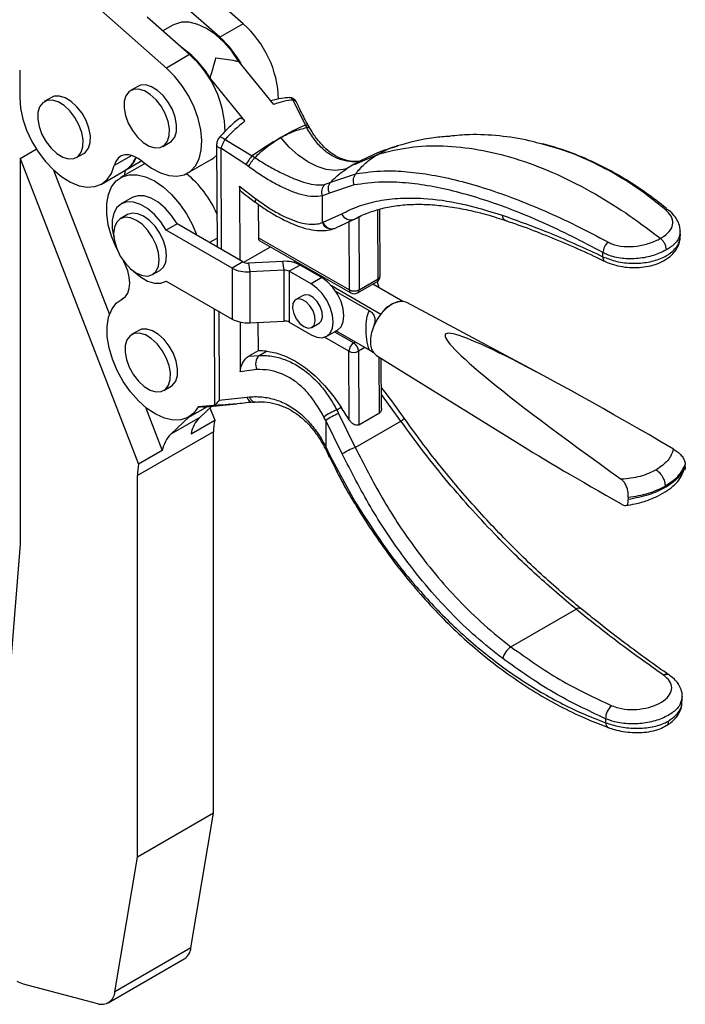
# Model space of a CAD drawing. Extents: x 36 to 398, y 6 to 290.
# Tile 10 of 11: x 332 to 398, y 128 to 225. Entities that reach past the tile are written whole.
import ezdxf

# ---------------------------------------------------------------- set-up
doc = ezdxf.new("R2010")
doc.units = 0
doc.layers.get('0').update_dxf_attribs({"linetype": 'CONTINUOUS'})

msp = doc.modelspace()

# ---------------------------------------------------------------- linework, layer by layer
at = {"color": 7, "linetype": 'CONTINUOUS'}
for p, q in [((354.0957, 224.8201), (339.9014, 237.4063)), ((346.5532, 220.4659), (332.3589, 233.0521)), ((351.8094, 223.5002), (347.6504, 227.1881)), ((348.8396, 221.7858), (344.6805, 225.4736)), ((354.0957, 224.8201), (351.8094, 223.5002)), ((347.1855, 224.6793), (346.2109, 224.1166)), ((348.8396, 221.7858), (346.5532, 220.4659)), ((357.1074, 216.8879), (353.6829, 221.1139)), ((332.1338, 220.2658), (332.1338, 217.544)), ((354.279, 215.2551), (350.8545, 219.4811)), ((343.7458, 218.6618), (343.0387, 218.2536)), ((335.2605, 217.5723), (334.5534, 217.1641)), ((360.2219, 214.8551), (359.0368, 217.3051)), ((360.3548, 214.6046), (360.2219, 214.8551)), ((360.6977, 214.4938), (360.5579, 214.7356)), ((346.2134, 212.7542), (346.9205, 213.1624)), ((352.3271, 213.4317), (354.9851, 211.8319)), ((332.1633, 211.573), (333.7587, 212.494)), ((351.5003, 212.9199), (351.5412, 202.8563)), ((354.3758, 210.9607), (351.9159, 212.5671)), ((332.1633, 211.573), (332.1633, 173.6094)), ((332.1633, 211.573), (343.8292, 181.5053)), ((337.7281, 211.6647), (338.4352, 212.0729)), ((344.1416, 211.3283), (342.5283, 210.397)), ((344.1359, 211.3328), (342.5833, 210.4365)), ((348.6662, 210.1385), (350.9525, 211.4583)), ((354.9851, 211.8319), (355.2435, 211.6539)), ((335.4584, 210.423), (340.9661, 196.2275)), ((340.1809, 209.049), (342.4672, 210.3688)), ((344.3353, 211.0011), (342.049, 209.6812)), ((342.4301, 209.9012), (342.5283, 210.397)), ((342.5283, 210.397), (342.5833, 210.4365)), ((344.4592, 211.0675), (344.3353, 211.0011)), ((344.455, 211.0707), (344.406, 211.0424)), ((354.6268, 210.7712), (354.3758, 210.9607)), ((364.2501, 210.5471), (363.9287, 210.4867)), ((365.026, 211.0086), (364.2579, 210.5535)), ((362.1156, 209.0056), (362.7235, 209.2304)), ((362.7235, 209.2304), (362.7281, 209.2355)), ((362.7281, 209.2355), (365.1951, 210.0659)), ((353.748, 208.8377), (355.3683, 207.5937)), ((353.748, 208.8377), (353.7776, 201.5653)), ((365.0199, 208.9643), (362.5944, 208.1528)), ((343.1822, 207.7185), (342.1216, 207.1062)), ((362.5944, 208.1528), (361.897, 207.8866)), ((361.9077, 205.2665), (361.897, 207.8866)), ((355.5857, 207.0806), (355.5992, 203.768)), ((367.5795, 200.0096), (367.5528, 206.5727)), ((395.9596, 206.4572), (395.9456, 206.4683)), ((342.734, 206.0453), (342.0269, 205.6371)), ((361.9731, 205.2904), (363.7962, 206.1295)), ((365.0826, 205.6128), (363.2389, 204.7496)), ((364.5558, 198.6463), (364.5283, 205.3891)), ((365.4691, 205.8859), (365.4986, 198.6488)), ((347.6131, 205.1239), (346.5525, 204.5116)), ((353.0295, 200.7725), (346.5525, 204.5116)), ((354.0902, 201.3848), (347.6131, 205.1239)), ((361.9077, 205.2665), (361.9731, 205.2904)), ((363.1418, 204.7034), (363.2389, 204.7496)), ((397.0964, 203.9591), (397.0946, 204.3932)), ((350.7733, 203.2996), (351.5376, 203.7409)), ((355.5992, 203.768), (364.5558, 198.6463)), ((355.7397, 203.4614), (364.6963, 198.3397)), ((354.1587, 201.3503), (356.7825, 202.8651)), ((389.4825, 201.9062), (389.4809, 202.3037)), ((345.2016, 200.1376), (345.9088, 200.5458)), ((354.0902, 201.3848), (353.0295, 200.7725)), ((353.0295, 200.7725), (353.0295, 195.7644)), ((357.9851, 201.4435), (354.6197, 201.2735)), ((354.6197, 201.2735), (354.7504, 200.4109)), ((358.1159, 200.5809), (354.7504, 200.4109)), ((357.9851, 201.4435), (358.1159, 200.5809)), ((358.1159, 200.5809), (358.1159, 195.5728)), ((359.706, 201.0819), (358.6454, 200.4696)), ((359.258, 201.4495), (359.0644, 201.3378)), ((359.36, 201.3912), (359.2622, 201.279)), ((361.8514, 199.8434), (359.706, 201.0819)), ((354.7504, 200.4109), (354.7504, 195.4028)), ((358.6454, 200.4696), (358.6454, 195.4615)), ((360.7907, 199.2311), (358.6454, 200.4696)), ((361.8514, 199.8434), (360.7907, 199.2311)), ((365.4986, 198.6488), (367.3842, 199.7374)), ((346.5212, 199.4849), (346.5529, 199.5032)), ((346.5525, 199.5035), (353.0295, 195.7644)), ((362.789, 199.056), (367.6437, 196.2534)), ((365.3605, 198.341), (367.2461, 199.4296)), ((369.824, 197.512), (366.8743, 199.2149)), ((367.2744, 199.4468), (367.4401, 198.8882)), ((342.3583, 197.8276), (342.0979, 197.6772)), ((359.9991, 198.0983), (359.292, 197.6901)), ((366.5184, 196.5901), (363.2172, 198.4958)), ((351.3285, 187.2822), (351.2899, 196.7686)), ((383.6754, 190.1847), (370.2057, 197.395)), ((353.8024, 195.4773), (353.8223, 190.5872)), ((354.7504, 195.4028), (358.1159, 195.5728)), ((355.5623, 195.4438), (355.5736, 192.6475)), ((358.6454, 195.4615), (360.7907, 194.223)), ((360.8752, 194.9476), (361.5823, 195.3558)), ((343.8436, 194.6533), (343.1365, 194.2451)), ((362.3239, 194.0712), (363.3846, 194.6835)), ((366.5184, 192.7002), (363.2337, 194.5964)), ((366.9143, 192.4717), (363.2337, 194.5964)), ((355.5736, 192.6475), (354.6525, 192.1157)), ((354.6525, 192.1157), (355.6811, 192.199)), ((355.6811, 192.199), (356.3941, 192.6107)), ((364.537, 185.86), (364.5096, 192.6028)), ((365.4524, 192.6054), (365.4818, 185.3683)), ((366.9141, 192.4719), (367.2065, 192.1996)), ((367.2065, 192.1996), (380.9856, 183.6447)), ((367.7035, 186.959), (367.6834, 191.9035)), ((355.4367, 190.7968), (353.8223, 190.5872)), ((346.3112, 188.7457), (347.0183, 189.1539)), ((351.7391, 187.7791), (354.469, 188.0797)), ((354.469, 188.0797), (354.7191, 188.11)), ((344.5082, 187.0979), (346.1568, 182.849)), ((348.764, 186.1299), (350.5308, 187.1499)), ((351.1692, 187.2584), (349.6944, 187.1199)), ((351.0128, 187.1952), (349.8334, 186.0889)), ((350.1326, 187.1125), (353.4696, 187.426)), ((350.8431, 187.036), (351.3128, 185.8255)), ((351.3285, 187.2822), (351.1692, 187.2584)), ((363.3116, 186.8329), (363.7571, 187.09)), ((347.005, 184.4561), (348.8303, 186.1682)), ((349.8334, 186.0889), (347.005, 184.4561)), ((362.2225, 185.779), (362.0478, 186.1319)), ((363.3116, 186.8329), (363.4971, 186.4689)), ((363.4971, 186.4689), (365.1352, 183.1491)), ((365.4818, 185.3683), (367.5089, 186.5385)), ((348.9852, 184.4818), (351.3128, 185.8255)), ((362.2225, 185.779), (362.233, 183.1916)), ((363.8432, 182.4972), (362.2225, 185.779)), ((365.1352, 183.1491), (369.6252, 185.7411)), ((351.1963, 184.6899), (343.7127, 180.3698)), ((351.1963, 147.1687), (351.1963, 184.6899)), ((362.233, 183.1916), (362.6785, 182.291)), ((346.1568, 182.849), (343.8292, 181.5053)), ((362.6785, 182.291), (365.0943, 177.8256)), ((397.5836, 181.2495), (397.5836, 181.4736)), ((343.7127, 142.8486), (343.7127, 180.3698)), ((391.9802, 178.2388), (391.9802, 178.0146)), ((332.1633, 173.6094), (330.2227, 149.1158)), ((380.4429, 163.5166), (386.8526, 167.2169)), ((397.2826, 158.2106), (397.2809, 158.6486)), ((389.7426, 156.4556), (389.7442, 156.0624)), ((351.1963, 147.1687), (343.7127, 142.8486)), ((348.9762, 133.9114), (351.1963, 147.1687)), ((341.4927, 129.5912), (343.7127, 142.8486)), ((348.9762, 133.9114), (341.4927, 129.5912)), ((340.838, 128.517), (348.3215, 132.8372)), ((332.463, 130.383), (339.7815, 128.4226))]:
    msp.add_line(p, q, dxfattribs=at)
at = {"color": 8, "linetype": 'CONTINUOUS'}
for p, q in [((351.9159, 212.5671), (351.9565, 202.6166)), ((343.1468, 211.8686), (341.4241, 210.8741)), ((365.0444, 210.9649), (367.3879, 212.002)), ((367.3842, 199.7374), (367.3566, 206.5146)), ((342.3198, 197.8012), (342.2098, 197.7376)), ((351.7035, 196.5299), (351.7391, 187.7791)), ((364.5096, 192.6028), (362.1064, 193.9771)), ((363.0789, 194.507), (364.9788, 193.4206)), ((364.9788, 193.4206), (365.1246, 193.5048)), ((366.0675, 192.9605), (365.4524, 192.6054)), ((367.5089, 186.5385), (367.4865, 192.0258)), ((369.6252, 185.7411), (367.6979, 188.3499))]:
    msp.add_line(p, q, dxfattribs=at)
at = {"color": 7, "linetype": 'CONTINUOUS', "flags": 128}
for points in [[(353.6829, 221.1139), (352.9886, 222.1163), (352.2106, 223.0098), (351.3752, 223.7641), (350.5107, 224.3538), (349.6466, 224.7587), (348.812, 224.9652), (348.0352, 224.9662), (347.3427, 224.7618), (347.1855, 224.6793)], [(344.2525, 211.2373), (345.1056, 210.6062), (345.9663, 210.1523), (346.8058, 209.8908), (347.5962, 209.8304), (348.311, 209.9731), (348.9263, 210.3141), (349.4216, 210.8421), (349.7804, 211.5394), (349.9907, 212.3828), (350.0454, 213.344), (349.9427, 214.391), (349.6861, 215.4888), (349.2841, 216.6008), (348.7501, 217.6897), (348.1021, 218.7193), (347.3615, 219.6551), (346.5532, 220.4659)], [(344.2731, 213.1474), (344.859, 212.7909), (345.429, 212.6194), (345.9443, 212.6444), (346.3697, 212.8642), (346.6763, 213.264), (346.8432, 213.8164), (346.859, 214.4839), (346.7226, 215.2208), (346.4434, 215.977), (346.0403, 216.701), (345.5408, 217.3434), (344.979, 217.8605), (344.3931, 218.2169), (343.8231, 218.3885), (343.3078, 218.3635), (342.8824, 218.1436), (342.5758, 217.7438), (342.4089, 217.1914), (342.3931, 216.524), (342.5295, 215.7871), (342.8087, 215.0308), (343.2118, 214.3068), (343.7113, 213.6644), (344.2731, 213.1474)], [(346.9205, 213.1624), (347.0768, 213.2725), (347.3834, 213.6722), (347.5503, 214.2246), (347.5661, 214.8921), (347.4297, 215.629), (347.1505, 216.3852), (346.7474, 217.1092), (346.2479, 217.7516), (345.6861, 218.2687), (345.1002, 218.6251), (344.5302, 218.7967), (344.015, 218.7717), (343.7458, 218.6618)], [(332.1338, 217.544), (332.211, 216.5184), (332.44, 215.4374), (332.8133, 214.3362), (333.3188, 213.2509), (333.9398, 212.2171), (334.656, 211.2686), (335.444, 210.4365), (336.2779, 209.748), (337.1305, 209.2256), (337.9739, 208.8865), (338.7804, 208.7418), (339.5236, 208.7962), (340.1792, 209.0479), (340.7257, 209.4887), (341.1453, 210.1042), (341.4241, 210.8741)], [(335.7878, 212.0579), (336.3737, 211.7014), (336.9437, 211.5298), (337.459, 211.5548), (337.8844, 211.7747), (338.191, 212.1745), (338.3579, 212.7269), (338.3737, 213.3943), (338.2373, 214.1313), (337.9581, 214.8875), (337.555, 215.6115), (337.0555, 216.2539), (336.4937, 216.7709), (335.9078, 217.1274), (335.3378, 217.299), (334.8226, 217.274), (334.3971, 217.0541), (334.0905, 216.6543), (333.9236, 216.1019), (333.9078, 215.4345), (334.0442, 214.6975), (334.3234, 213.9413), (334.7265, 213.2173), (335.226, 212.5749), (335.7878, 212.0579)], [(338.4352, 212.0729), (338.5915, 212.1829), (338.8981, 212.5827), (339.065, 213.1351), (339.0808, 213.8025), (338.9444, 214.5395), (338.6652, 215.2957), (338.2621, 216.0197), (337.7626, 216.6621), (337.2008, 217.1791), (336.6149, 217.5356), (336.0449, 217.7072), (335.5297, 217.6822), (335.2605, 217.5723)], [(344.2525, 211.2373), (343.7978, 211.5705), (343.3399, 211.8025), (342.8961, 211.9245), (342.4831, 211.9319), (342.1168, 211.8244), (341.8109, 211.6062), (341.5771, 211.2853), (341.4241, 210.8741)], [(350.9525, 211.4583), (351.2126, 211.634), (351.5044, 211.9059)], [(341.7089, 202.6162), (341.6108, 202.8186), (341.1561, 203.9351), (340.8447, 205.0507), (340.6872, 206.1275), (340.689, 207.129), (340.8499, 208.0213), (341.1645, 208.774), (341.6222, 209.3617), (342.2075, 209.7644), (342.9004, 209.9684), (343.6775, 209.9669), (344.5124, 209.7598), (345.3768, 209.3543), (346.2413, 208.764), (347.0768, 208.0089), (347.8547, 207.1148), (348.5488, 206.1119), (349.1355, 205.0342), (349.5677, 203.9956)], [(346.5525, 204.5116), (346.0105, 205.3377), (345.3827, 206.0601), (344.7012, 206.6422), (344.0003, 207.0545), (343.3157, 207.276), (342.6822, 207.2955), (342.1318, 207.112), (341.6926, 206.7349), (341.3868, 206.1832), (341.2299, 205.4849), (341.2299, 204.6755), (341.3868, 203.7961), (341.3978, 203.7542)], [(347.6131, 205.1239), (347.0711, 205.95), (346.4434, 206.6724), (345.7618, 207.2545), (345.0609, 207.6668), (344.3764, 207.8883), (343.7429, 207.9078), (343.1925, 207.7244), (343.1822, 207.7185)], [(343.6143, 200.2948), (344.1953, 200.0477), (344.7368, 199.9941), (345.2018, 200.1377), (345.5586, 200.4687), (345.7828, 200.9645), (345.8593, 201.5913), (345.7828, 202.3065), (345.5586, 203.0612), (345.2018, 203.8041), (344.7368, 204.4845), (344.1953, 205.0561), (343.6143, 205.4799), (343.0332, 205.727), (342.4917, 205.7806), (342.0268, 205.637), (341.67, 205.306), (341.4457, 204.8102), (341.3692, 204.1834), (341.4457, 203.4682), (341.67, 202.7135), (342.0268, 201.9706), (342.4917, 201.2902), (343.0332, 200.7186), (343.6143, 200.2948)], [(345.9088, 200.5458), (345.9089, 200.5459), (346.2657, 200.8769), (346.4899, 201.3727), (346.5664, 201.9995), (346.4899, 202.7147), (346.2657, 203.4694), (345.9089, 204.2123), (345.4439, 204.8927), (344.9024, 205.4643), (344.3214, 205.8881), (343.7403, 206.1352), (343.1989, 206.1888), (342.734, 206.0453)], [(342.2098, 197.7376), (342.5274, 197.9762), (342.7637, 198.3279), (342.9087, 198.7777), (342.9562, 199.3068), (342.9042, 199.8928), (342.7549, 200.5109), (342.5146, 201.1351), (342.3316, 201.5001)], [(343.2565, 200.5345), (343.3157, 200.4762), (344.0003, 199.9073), (344.7012, 199.5104), (345.3827, 199.3056), (346.0105, 199.3032), (346.5525, 199.5035)], [(363.3846, 194.6835), (363.3847, 194.6836), (363.7293, 195.0032), (363.9459, 195.4821), (364.0198, 196.0876), (363.9459, 196.7783), (363.7293, 197.5073), (363.3847, 198.2248), (362.9356, 198.882), (362.4126, 199.4341), (361.8514, 199.8434)], [(360.7907, 194.223), (361.352, 193.9843), (361.8749, 193.9326), (362.324, 194.0713), (362.6687, 194.3909), (362.8853, 194.8698), (362.9592, 195.4753), (362.8853, 196.166), (362.6687, 196.895), (362.324, 197.6125), (361.8749, 198.2697), (361.352, 198.8218), (360.7907, 199.2311)], [(349.6944, 187.1199), (349.2511, 186.5088), (348.6771, 186.0823), (347.992, 185.8549), (347.2193, 185.8345), (346.3854, 186.0217), (345.5189, 186.4102), (344.6493, 186.9865), (343.8065, 187.7311), (343.0193, 188.6185), (342.3146, 189.6182), (341.7165, 190.6961), (341.2454, 191.8153), (340.9176, 192.9375), (340.7442, 194.0244), (340.7311, 195.0387), (340.8788, 195.9458), (341.1822, 196.7145), (341.631, 197.3187), (342.2098, 197.7376)], [(360.0836, 195.026), (360.4881, 194.8798), (360.8379, 194.928), (361.0858, 195.164), (361.1984, 195.556), (361.1605, 196.051), (360.9771, 196.5822), (360.673, 197.0778), (360.2893, 197.471), (359.8779, 197.7085), (359.4942, 197.7583), (359.1902, 197.6138), (359.0068, 197.2943), (358.9688, 196.8431), (359.0814, 196.3212), (359.3293, 195.7989), (359.6792, 195.3468), (360.0836, 195.026)], [(361.5823, 195.3558), (361.7929, 195.5722), (361.9055, 195.9642), (361.8676, 196.4592), (361.6842, 196.9904), (361.3801, 197.486), (360.9964, 197.8792), (360.585, 198.1167), (360.2013, 198.1665), (359.9991, 198.0983)], [(370.2057, 197.395), (369.7797, 197.5163), (369.2747, 197.4622), (368.7339, 197.2309), (368.1931, 196.8378), (367.6881, 196.3088), (367.2521, 195.6789), (366.9141, 194.9896)], [(347.0183, 189.1539), (347.1746, 189.2639), (347.4812, 189.6637), (347.6481, 190.2161), (347.6639, 190.8835), (347.5275, 191.6205), (347.2483, 192.3767), (346.8452, 193.1007), (346.3457, 193.7431), (345.7839, 194.2601), (345.198, 194.6166), (344.628, 194.7882), (344.1127, 194.7631), (343.8436, 194.6533)], [(344.3709, 189.1388), (344.9568, 188.7824), (345.5268, 188.6108), (346.042, 188.6358), (346.4675, 188.8557), (346.7741, 189.2555), (346.941, 189.8079), (346.9568, 190.4753), (346.8204, 191.2122), (346.5411, 191.9685), (346.138, 192.6925), (345.6386, 193.3349), (345.0768, 193.8519), (344.4909, 194.2084), (343.9209, 194.3799), (343.4056, 194.3549), (342.9802, 194.1351), (342.6736, 193.7353), (342.5067, 193.1829), (342.4909, 192.5155), (342.6273, 191.7785), (342.9065, 191.0223), (343.3096, 190.2983), (343.8091, 189.6559), (344.3709, 189.1388)], [(356.3941, 192.6107), (357.3183, 192.4508), (358.2784, 192.1192), (359.2559, 191.6223), (360.2321, 190.9695), (361.1882, 190.1735), (362.106, 189.2494), (362.9678, 188.2149), (363.7571, 187.09)]]:
    msp.add_lwpolyline(points, dxfattribs=at)
at = {"color": 8, "linetype": 'CONTINUOUS', "flags": 128}
for points in [[(351.7905, 213.6639), (351.809, 213.6774), (351.8711, 213.684), (351.9605, 213.6603), (352.0713, 213.6078), (352.1962, 213.5299), (352.3271, 213.4317)], [(363.9516, 210.4929), (363.9287, 210.4867), (363.1382, 210.3852), (362.2795, 210.4796), (361.3755, 210.7673), (360.4506, 211.2406), (359.5295, 211.8868), (358.637, 212.6887), (357.7969, 213.6246)], [(355.3683, 207.5937), (355.3131, 207.4718), (355.2829, 207.3762), (355.2788, 207.311), (355.2909, 207.2857)], [(362.233, 183.1916), (362.1881, 183.1418), (362.1632, 183.1009), (362.1589, 183.0701), (362.1627, 183.0611)]]:
    msp.add_lwpolyline(points, dxfattribs=at)
at = {"color": 7, "linetype": 'CONTINUOUS'}
for centre, radius, start, end in [((347.3079, 217.0932), 10.2849, 1.730162, 48.701458), ((344.5275, 215.4801), 10.8327, 28.775383, 47.762194), ((342.5337, 214.5422), 9.6761, 30.692001, 55.465758), ((342.1158, 214.1026), 10.2097, 0.500799, 48.809882), ((358.6154, 217.0757), 0.4797, 28.573221, 89.563206), ((369.042, 194.4683), 22.213, 113.395207, 120.413645), ((378.4386, 178.1459), 41.0465, 120.191004, 124.847042), ((341.0798, 212.6125), 2.638, 301.731986, 339.889137), ((341.1455, 212.6514), 2.6407, 302.989576, 338.47137), ((360.3704, 207.417), 6.9636, 140.654721, 149.410957), ((341.7051, 201.7979), 10.7337, 23.774375, 50.431911), ((362.8738, 208.2766), 1.0518, 136.13006, 201.764792), ((364.6804, 206.4713), 0.948, 201.133476, 295.105652), ((355.9284, 203.7333), 0.331, 173.985715, 235.243912), ((391.368, 202.0635), 1.9023, 137.307021, 172.744796), ((354.524, 203.609), 3.2061, 242.21697, 274.050802), ((354.55, 202.2576), 0.9865, 242.217049, 274.050754), ((358.2116, 198.2455), 3.2061, 62.216944, 94.050808), ((358.1855, 199.5969), 0.9865, 62.216879, 94.050853), ((366.9128, 200.0069), 0.6667, 299.997312, 0.233338), ((365.0247, 199.5621), 1.0289, 242.887708, 297.424603), ((365.0272, 198.9184), 0.6667, 240.237167, 299.997312), ((369.9468, 194.7817), 2.7331, 92.574416, 147.420207), ((354.524, 198.6008), 3.2061, 242.21697, 274.050802), ((358.1855, 194.5888), 0.9865, 62.216879, 94.050853), ((365.5291, 192.5614), 1.0204, 122.639669, 177.671491), ((364.429, 192.556), 1.0245, 2.760877, 57.550626), ((356.6215, 191.3127), 1.2922, 136.694212, 203.53242), ((355.4753, 181.3002), 11.3478, 85.355737, 89.503468), ((364.9785, 193.5186), 1.0289, 242.887433, 297.42457), ((355.0913, 188.2354), 0.6416, 194.04646, 269.32762), ((267.1532, 124.9738), 114.8509, 32.014384, 32.74097), ((352.0076, 183.9141), 3.0752, 134.991521, 169.362243), ((365.3418, 181.6825), 5.5361, 111.513589, 126.513343), ((365.4514, 181.3359), 5.4925, 110.843594, 126.006371), ((356.4649, 184.7231), 5.2687, 167.922546, 180.360473), ((349.1791, 182.2813), 3.0752, 134.991521, 169.362243), ((368.7638, 174.351), 9.517, 112.41301, 121.13343), ((348.9813, 180.4029), 5.2687, 167.922546, 180.360473), ((381.4884, 161.909), 1.9177, 123.03549, 166.128125), ((391.4397, 156.4375), 1.6972, 130.177119, 179.386228), ((347.5279, 134.0574), 1.4556, 303.038135, 354.23971), ((333.1472, 132.8388), 2.5493, 239.491037, 254.432211), ((340.1868, 129.6663), 1.308, 251.949331, 356.71009)]:
    msp.add_arc(centre, radius, start, end, dxfattribs=at)
at = {"color": 8, "linetype": 'CONTINUOUS'}
for centre, radius, start, end in [((360.2853, 214.5092), 0.3516, 39.555148, 100.390791), ((351.9486, 213.0268), 0.4609, 193.380317, 265.933503), ((395.6878, 206.1018), 0.448, 54.880325, 99.742331), ((380.1793, 206.0237), 0.6104, 183.056592, 248.724888), ((362.7892, 205.5606), 0.9293, 198.450639, 285.898285), ((362.8569, 205.5931), 0.9342, 198.907814, 287.753452), ((389.9215, 201.8279), 0.4459, 169.880386, 237.694581), ((367.0562, 199.6997), 0.3302, 305.115355, 6.558429), ((367.2527, 200.0378), 0.328, 293.635301, 355.073201), ((364.8755, 198.6072), 0.322, 173.041265, 236.188562), ((365.1802, 198.6068), 0.3211, 304.151068, 7.522716), ((368.4691, 187.5022), 2.1066, 303.283405, 314.839092), ((387.1443, 166.8391), 0.4773, 65.488911, 127.676306), ((395.7352, 160.2414), 0.575, 60.246363, 120.307114), ((390.2509, 156.0312), 0.5076, 176.47291, 244.962332)]:
    msp.add_arc(centre, radius, start, end, dxfattribs=at)
at = {"color": 7, "linetype": 'CONTINUOUS'}
for centre, major_axis, ratio, start_param, end_param in [((355.5086, 204.5498), (5.7064, 12.3575), 0.5588618, 0.2857694, 0.5111364), ((355.5086, 204.5498), (5.7064, 12.3575), 0.5588618, 0.828253, 1.05362), ((438.6911, 152.4414), (64.7024, -41.8149), 0.0476696, 2.3130904, 3.9212551), ((438.6911, 156.3503), (64.7144, -32.6675), 0.047629, 3.6359208, 3.9144958)]:
    msp.add_ellipse(centre, major_axis=major_axis, ratio=ratio, start_param=start_param, end_param=end_param, dxfattribs=at)
for points, knots in [([(350.8545, 219.4811), (350.8897, 219.5956), (351.0991, 220.2756), (351.2883, 220.9379), (351.4336, 221.4709), (351.4349, 221.4756)], [0, 0, 0, 0, 0.167187, 0.9925722, 1, 1, 1, 1]), ([(351.4349, 221.4756), (351.4406, 221.4749), (352.0816, 221.3958), (352.8379, 221.2793), (353.5611, 221.1378), (353.6829, 221.1139)], [0, 0, 0, 0, 0.00742782, 0.83281299, 1, 1, 1, 1]), ([(358.6189, 217.5554), (358.449, 217.5441), (357.945, 217.5106), (357.3461, 217.393), (356.9175, 217.2489), (356.8368, 217.2218)], [0, 0, 0, 0, 0.2921724, 0.866786, 1, 1, 1, 1]), ([(359.3444, 217.0965), (359.3294, 217.1356), (359.2809, 217.2624), (359.1008, 217.4296), (358.858, 217.5497), (358.6884, 217.5484), (358.6204, 217.5478)], [0, 0, 0, 0, 0.1375414, 0.4458774, 0.7781361, 1, 1, 1, 1]), ([(360.5604, 214.7359), (360.4773, 214.8855), (360.1291, 215.5121), (359.721, 216.3136), (359.44, 216.9351), (359.3644, 217.1021)], [0, 0, 0, 0, 0.1865528, 0.7814243, 1, 1, 1, 1]), ([(353.733, 215.5049), (353.5661, 215.3693), (353.0571, 214.9559), (352.406, 214.3365), (351.9399, 213.8272), (351.7904, 213.6639)], [0, 0, 0, 0, 0.2489142, 0.7591043, 1, 1, 1, 1]), ([(353.6916, 215.4688), (353.7268, 215.49), (353.7994, 215.5339), (353.9489, 215.5135), (354.1081, 215.4301), (354.2186, 215.328), (354.2716, 215.264), (354.279, 215.2551)], [0, 0, 0, 0, 0.2316516, 0.4776209, 0.7200464, 0.9609028, 1, 1, 1, 1]), ([(357.7969, 213.6246), (358.2205, 213.8479), (359.0907, 214.3067), (359.9256, 214.5035), (360.3541, 214.6045)], [0, 0, 0, 0, 0.4868228, 1, 1, 1, 1]), ([(360.6825, 214.4938), (360.6763, 214.5068), (360.655, 214.5513), (360.5742, 214.5885), (360.4731, 214.6075), (360.402, 214.6089), (360.3675, 214.6063), (360.3576, 214.6056), (360.3551, 214.6049), (360.3548, 214.6048)], [0, 0, 0, 0, 0.1502518, 0.5140125, 0.7770646, 0.9391062, 0.9821929, 0.9979083, 1, 1, 1, 1]), ([(365.5793, 211.2772), (365.3306, 211.2634), (364.811, 211.2348), (364.0119, 211.4194), (363.2015, 211.7864), (362.428, 212.3244), (361.7127, 213.0357), (361.1286, 213.7672), (360.8208, 214.2999), (360.702, 214.5054)], [0, 0, 0, 0, 0.1452851, 0.3034431, 0.4564507, 0.6071661, 0.7579174, 0.906587, 1, 1, 1, 1]), ([(351.7929, 213.6627), (351.7874, 213.6578), (351.6877, 213.5698), (351.5645, 213.3198), (351.4933, 213.0614), (351.5011, 212.9272), (351.5015, 212.92)], [0, 0, 0, 0, 0.0273518, 0.4940837, 0.9730083, 1, 1, 1, 1]), ([(352.3271, 213.4317), (352.3102, 213.4063), (352.2404, 213.3011), (352.1218, 213.0926), (351.9924, 212.8141), (351.9412, 212.6486), (351.9159, 212.5671)], [0, 0, 0, 0, 0.0936573, 0.3869553, 0.6981357, 1, 1, 1, 1]), ([(355.2442, 211.6546), (355.6722, 212.0481), (356.5062, 212.8147), (357.3743, 213.3594), (357.7969, 213.6246)], [0, 0, 0, 0, 0.5131773, 1, 1, 1, 1]), ([(374.452, 213.7375), (373.9151, 213.705), (372.1439, 213.598), (370.4371, 213.1254), (369.2478, 212.7961)], [0, 0, 0, 0, 0.3031506, 1, 1, 1, 1]), ([(383.4015, 212.9941), (383.0127, 213.1074), (381.6542, 213.5035), (379.2982, 213.8155), (376.6889, 213.983), (375.0882, 213.825), (374.4498, 213.762)], [0, 0, 0, 0, 0.1308389, 0.4571707, 0.783492, 1, 1, 1, 1]), ([(369.2767, 212.8047), (368.5929, 212.5828), (367.1435, 212.1124), (365.758, 211.3902), (365.026, 211.0086)], [0, 0, 0, 0, 0.4717655, 1, 1, 1, 1]), ([(367.3879, 212.002), (368.4039, 212.2563), (370.4357, 212.7647), (373.7548, 212.8807), (377.2262, 212.5197), (380.8325, 211.6393), (384.5281, 210.2644), (388.1733, 208.4461), (391.7305, 206.2815), (394.0076, 204.5675), (395.1462, 203.7105)], [0, 0, 0, 0, 0.1275018, 0.2550035, 0.3825052, 0.5100069, 0.6375086, 0.7650104, 0.8825052, 1, 1, 1, 1]), ([(395.9321, 206.4533), (395.8505, 206.5254), (395.1524, 207.1423), (393.7745, 208.159), (391.795, 209.4904), (389.7433, 210.6506), (387.6337, 211.646), (385.5676, 212.4504), (384.1939, 212.8319), (383.5518, 213.0102)], [0, 0, 0, 0, 0.02155803, 0.18440852, 0.34901293, 0.51525004, 0.68292815, 0.85179567, 1, 1, 1, 1]), ([(354.6268, 210.7712), (354.6646, 210.8366), (354.7404, 210.9675), (354.8964, 211.1999), (355.0689, 211.4377), (355.1853, 211.5819), (355.2435, 211.6539)], [0, 0, 0, 0, 0.2500007, 0.4999999, 0.7500004, 1, 1, 1, 1]), ([(355.2446, 211.6556), (355.4231, 211.5419), (355.9993, 211.1749), (356.978, 210.6055), (358.157, 209.9948), (359.2789, 209.5027), (360.3463, 209.1413), (361.3189, 208.9402), (361.85, 208.9838), (362.1156, 209.0056)], [0, 0, 0, 0, 0.0667723, 0.2156632, 0.3644531, 0.5154619, 0.6664442, 0.8331822, 1, 1, 1, 1]), ([(365.1949, 210.0657), (365.2491, 210.1368), (365.5641, 210.5504), (366.2353, 211.2543), (367.0028, 211.7522), (367.3879, 212.002)], [0, 0, 0, 0, 0.0937472, 0.54531232, 1, 1, 1, 1]), ([(361.897, 207.8866), (361.605, 207.8441), (361.0211, 207.7592), (359.9674, 207.943), (358.8265, 208.3234), (357.6443, 208.8645), (356.4172, 209.5543), (355.4054, 210.2091), (354.813, 210.6367), (354.6267, 210.7711)], [0, 0, 0, 0, 0.16775733, 0.33542828, 0.48629164, 0.63717167, 0.78470045, 0.93231703, 1, 1, 1, 1]), ([(362.7281, 209.2355), (362.9975, 209.5243), (363.4475, 210.007), (364.0432, 210.3893), (364.2824, 210.5428)], [0, 0, 0, 0, 0.5984944, 1, 1, 1, 1]), ([(365.1948, 210.0655), (366.0955, 210.1896), (367.6823, 210.4082), (370.2165, 210.2979), (372.6631, 209.9772), (375.2737, 209.4124), (378.0129, 208.6221), (380.8461, 207.625), (383.78, 206.4211), (386.8214, 205.0199), (388.9204, 203.9089), (389.9698, 203.3534)], [0, 0, 0, 0, 0.1394478, 0.2456854, 0.3519263, 0.460758, 0.5695912, 0.6759049, 0.7822171, 0.8911109, 1, 1, 1, 1]), ([(362.5944, 208.1528), (362.5904, 208.1616), (362.5623, 208.2237), (362.5039, 208.3945), (362.4762, 208.673), (362.5417, 208.9903), (362.6629, 209.1504), (362.7235, 209.2304)], [0, 0, 0, 0, 0.02391438, 0.16897236, 0.44599814, 0.72299907, 1, 1, 1, 1]), ([(365.0199, 208.9643), (364.9909, 209.0613), (364.9327, 209.2553), (364.9451, 209.56), (365.0266, 209.8455), (365.1389, 209.9925), (365.1951, 210.0659)], [0, 0, 0, 0, 0.2500011, 0.5000007, 0.7500003, 1, 1, 1, 1]), ([(389.4809, 202.3037), (388.4746, 202.8443), (386.4619, 203.9254), (383.4918, 205.3162), (380.5757, 206.5304), (377.7582, 207.531), (375.0738, 208.3108), (372.5088, 208.8728), (370.0611, 209.1992), (367.5093, 209.3101), (365.915, 209.0887), (365.0199, 208.9643)], [0, 0, 0, 0, 0.1063594, 0.2127229, 0.3216735, 0.4306256, 0.53688, 0.6431331, 0.7519319, 0.8607271, 1, 1, 1, 1]), ([(353.9724, 208.2861), (353.9568, 208.2949), (353.8674, 208.3455), (353.7775, 208.532), (353.7573, 208.7412), (353.748, 208.8377)], [0, 0, 0, 0, 0.10226278, 0.58589027, 1, 1, 1, 1]), ([(353.9657, 208.277), (354.2356, 208.0735), (354.6801, 207.7386), (355.1186, 207.4122), (355.2908, 207.2841)], [0, 0, 0, 0, 0.6073778, 1, 1, 1, 1]), ([(355.2976, 207.2941), (355.4976, 207.1428), (356.0559, 206.7206), (356.9928, 206.1292), (358.0729, 205.528), (359.1214, 205.0512), (360.1363, 204.6973), (361.1121, 204.485), (361.9983, 204.4493), (362.6471, 204.5198), (362.9593, 204.6517), (363.0386, 204.6852)], [0, 0, 0, 0, 0.0719077, 0.2006382, 0.3286702, 0.4553119, 0.5834011, 0.7149162, 0.8468838, 0.9610906, 1, 1, 1, 1]), ([(355.3683, 207.5937), (355.7408, 207.3223), (356.4857, 206.7796), (357.6131, 206.1167), (358.6976, 205.5977), (359.7051, 205.2467), (360.6012, 205.0822), (361.3391, 205.0844), (361.7316, 205.2101), (361.9077, 205.2665)], [0, 0, 0, 0, 0.1481761, 0.2962908, 0.4444056, 0.5925187, 0.7373463, 0.8822238, 1, 1, 1, 1]), ([(363.7962, 206.1295), (364.3674, 206.4034), (365.5098, 206.9513), (367.4486, 207.4485), (369.5571, 207.7015), (372.2187, 207.6706), (375.5034, 207.2275), (378.2068, 206.4056), (379.5698, 205.9912)], [0, 0, 0, 0, 0.1402358, 0.2804703, 0.4246639, 0.5688552, 0.7826297, 1, 1, 1, 1]), ([(365.0829, 205.5989), (365.1395, 205.634), (365.5948, 205.9161), (366.5455, 206.294), (367.9414, 206.7223), (369.4414, 206.9782), (371.0264, 207.0836), (372.6892, 207.0369), (374.4305, 206.8451), (376.2493, 206.5084), (378.0899, 206.0551), (379.3559, 205.6446), (379.961, 205.4483)], [0, 0, 0, 0, 0.0162831, 0.1309424, 0.2448344, 0.3573954, 0.4685529, 0.5783113, 0.68575, 0.7932893, 0.9011878, 1, 1, 1, 1]), ([(395.1462, 203.7105), (395.2515, 203.7749), (395.6605, 204.0251), (396.1749, 204.5192), (396.4259, 205.1903), (396.2714, 205.882), (395.8306, 206.3241), (395.612, 206.5434)], [0, 0, 0, 0, 0.082756, 0.3214444, 0.5536783, 0.7786978, 1, 1, 1, 1]), ([(397.0735, 204.4115), (397.0709, 204.5554), (397.0646, 204.9015), (396.8536, 205.4239), (396.4835, 205.9605), (396.1706, 206.3019), (395.9606, 206.456), (395.9588, 206.4573)], [0, 0, 0, 0, 0.182698, 0.4392943, 0.7080885, 0.9975811, 1, 1, 1, 1]), ([(379.5698, 205.9912), (381.156, 205.4239), (384.3467, 204.2828), (387.764, 202.7015), (389.4825, 201.9062)], [0, 0, 0, 0, 0.4971187, 1, 1, 1, 1]), ([(379.9555, 205.445), (380.3415, 205.3173), (381.5124, 204.9299), (383.5463, 204.1526), (386.0445, 203.1196), (388.0969, 202.2122), (389.3268, 201.6158), (389.6895, 201.44)], [0, 0, 0, 0, 0.1260605, 0.382401, 0.6384978, 0.893406, 1, 1, 1, 1]), ([(363.046, 204.6682), (363.0686, 204.6757), (363.1009, 204.6864), (363.1318, 204.7005), (363.1412, 204.7048)], [0, 0, 0, 0, 0.697611, 1, 1, 1, 1]), ([(389.684, 201.4532), (389.6921, 201.4485), (389.9355, 201.3064), (390.5189, 201.1179), (391.4047, 200.9034), (392.3463, 200.8151), (393.2873, 200.8446), (394.2009, 200.9987), (395.0548, 201.2796), (395.7847, 201.6755), (396.3687, 202.1651), (396.7797, 202.7129), (397.048, 203.3159), (397.0745, 203.7352), (397.0875, 203.9415)], [0, 0, 0, 0, 0.00323588, 0.09719881, 0.19210619, 0.28612198, 0.38047086, 0.47532351, 0.57125357, 0.66916349, 0.75673842, 0.84145508, 0.92200417, 1, 1, 1, 1]), ([(389.9698, 203.3534), (390.0936, 203.2921), (390.5559, 203.0632), (391.5257, 202.8586), (392.8363, 202.9039), (394.1062, 203.2061), (394.8329, 203.5297), (395.1462, 203.7105), (395.1462, 203.7105)], [0, 0, 0, 0, 0.0816907, 0.3049548, 0.5335909, 0.7653703, 0.9999929, 1, 1, 1, 1]), ([(395.7274, 202.5754), (395.7188, 202.6748), (395.7015, 202.8736), (395.5717, 203.1958), (395.3833, 203.4951), (395.2252, 203.6387), (395.1462, 203.7105)], [0, 0, 0, 0, 0.2499995, 0.5000001, 0.7499983, 1, 1, 1, 1]), ([(395.7274, 202.5754), (395.3217, 202.3781), (394.5106, 201.9838), (392.9602, 201.6781), (391.3793, 201.6756), (390.2031, 201.95), (389.6342, 202.2286), (389.4809, 202.3037)], [0, 0, 0, 0, 0.2285658, 0.4569889, 0.6867649, 0.9156284, 1, 1, 1, 1]), ([(366.5184, 192.7002), (366.4167, 193.0628), (366.2074, 193.8091), (366.1849, 194.8353), (366.2074, 195.8381), (366.4161, 196.3427), (366.5184, 196.5901)], [0, 0, 0, 0, 0.2430291, 0.5002481, 0.7549439, 1, 1, 1, 1]), ([(366.5184, 196.5901), (366.6293, 196.5112), (366.8519, 196.3528), (367.0412, 195.9965), (367.0868, 195.5709), (367.001, 195.2404), (366.9308, 195.0379), (366.9141, 194.9896)], [0, 0, 0, 0, 0.2461206, 0.4939715, 0.6776451, 0.9232259, 1, 1, 1, 1]), ([(366.9141, 194.9896), (366.8287, 194.7424), (366.658, 194.2478), (366.5898, 193.5436), (366.658, 192.9181), (366.8287, 192.6206), (366.9141, 192.4719)], [0, 0, 0, 0, 0.25, 0.5, 0.75, 1, 1, 1, 1]), ([(366.9141, 194.9896), (366.8287, 194.7424), (366.658, 194.2478), (366.5898, 193.5436), (366.658, 192.9181), (366.8287, 192.6206), (366.9141, 192.4719)], [0, 0, 0, 0, 0.25, 0.5, 0.75, 1, 1, 1, 1]), ([(353.8223, 190.5872), (353.8365, 190.7356), (353.8627, 191.0104), (354.0455, 191.4464), (354.2878, 191.8167), (354.5117, 192.0298), (354.6319, 192.1032), (354.6525, 192.1157)], [0, 0, 0, 0, 0.2671832, 0.4943543, 0.7329445, 0.9542009, 1, 1, 1, 1]), ([(355.6811, 192.199), (356.1524, 192.1858), (357.0404, 192.1608), (358.3517, 191.7607), (359.58, 191.1433), (360.7439, 190.2638), (361.7614, 189.2089), (362.6244, 188.0543), (363.0825, 187.24), (363.3116, 186.8329)], [0, 0, 0, 0, 0.1621661, 0.305548, 0.4489084, 0.5971243, 0.7453572, 0.8726712, 1, 1, 1, 1]), ([(366.915, 192.4713), (366.9016, 192.4791), (366.8178, 192.5274), (366.6551, 192.6214), (366.5184, 192.7002)], [0, 0, 0, 0, 0.1601951, 1, 1, 1, 1]), ([(362.0478, 186.1319), (361.643, 186.8426), (361.0044, 187.964), (359.8519, 189.1644), (358.8466, 189.9353), (357.7754, 190.4638), (356.6279, 190.7946), (355.8504, 190.796), (355.4367, 190.7968)], [0, 0, 0, 0, 0.2559842, 0.4039092, 0.5517963, 0.6946266, 0.8374893, 1, 1, 1, 1]), ([(369.9487, 186.0049), (369.2965, 186.9265), (368.5659, 187.9589), (367.7794, 188.9491), (367.695, 189.0554)], [0, 0, 0, 0, 0.8926746, 1, 1, 1, 1]), ([(354.719, 188.1102), (354.7239, 188.1106), (355.1835, 188.1519), (356.1117, 188.1382), (357.487, 187.8262), (358.8, 187.1957), (359.9734, 186.3114), (360.9771, 185.2178), (361.7117, 184.1647), (362.0916, 183.4555), (362.233, 183.1916)], [0, 0, 0, 0, 0.0017141, 0.1602035, 0.318555, 0.4751095, 0.6316346, 0.7736822, 0.915781, 1, 1, 1, 1]), ([(354.7191, 188.11), (354.7196, 188.1085), (354.721, 188.1042), (354.7261, 188.091), (354.7441, 188.0478), (354.7869, 187.9613), (354.8694, 187.8339), (354.9903, 187.7096), (355.1236, 187.6346), (355.2338, 187.6122), (355.2984, 187.6143), (355.3296, 187.6189), (355.338, 187.6204), (355.3409, 187.6209), (355.3413, 187.621)], [0, 0, 0, 0, 0.0046391, 0.01282699, 0.03985958, 0.13653427, 0.28994209, 0.49992369, 0.71399691, 0.86880274, 0.96416431, 0.98952078, 0.99876949, 1, 1, 1, 1]), ([(350.1305, 187.1394), (349.9941, 187.1206), (349.8544, 187.1014), (349.6982, 187.1194), (349.6944, 187.1199)], [0, 0, 0, 0, 0.9757432, 1, 1, 1, 1]), ([(355.0838, 187.5939), (354.5025, 187.531), (353.3333, 187.4043), (351.9872, 187.2985), (351.2501, 187.2624), (351.1692, 187.2584)], [0, 0, 0, 0, 0.4682073, 0.9416262, 1, 1, 1, 1]), ([(351.7391, 187.7791), (351.7383, 187.778), (351.6192, 187.6298), (351.4376, 187.4148), (351.3577, 187.3177), (351.3285, 187.2822)], [0, 0, 0, 0, 0.0045304, 0.635842, 1, 1, 1, 1]), ([(355.0607, 187.5901), (355.1183, 187.5971), (355.2, 187.6069), (355.2804, 187.6124), (355.3041, 187.614)], [0, 0, 0, 0, 0.70490959, 1, 1, 1, 1]), ([(355.3984, 187.6038), (355.4837, 187.6139), (355.9257, 187.6664), (356.7318, 187.572), (357.7748, 187.3168), (358.7553, 186.8598), (359.6672, 186.246), (360.4989, 185.4802), (361.2462, 184.5715), (361.7995, 183.7547), (362.0677, 183.2176), (362.1494, 183.054)], [0, 0, 0, 0, 0.0337047, 0.1748618, 0.3113199, 0.4424063, 0.5694549, 0.6950217, 0.8193594, 0.944969, 1, 1, 1, 1]), ([(367.7014, 186.9592), (367.6977, 186.8923), (367.6907, 186.7677), (367.6179, 186.62), (367.5427, 186.5638), (367.5089, 186.5385)], [0, 0, 0, 0, 0.3884916, 0.724672, 1, 1, 1, 1]), ([(387.3452, 167.2763), (387.1819, 167.4066), (386.3671, 168.0574), (384.8866, 169.3409), (382.9157, 171.123), (380.9525, 173.0123), (379.0115, 174.987), (377.1026, 177.0419), (375.2289, 179.1779), (373.3985, 181.3961), (371.6253, 183.6728), (370.5082, 185.2352), (369.955, 186.0089)], [0, 0, 0, 0, 0.0270976, 0.135287, 0.2436062, 0.3518555, 0.4598998, 0.5675335, 0.6749791, 0.7837165, 0.8928866, 1, 1, 1, 1]), ([(365.4818, 185.3683), (365.4352, 185.3492), (365.342, 185.311), (365.1582, 185.3312), (364.9377, 185.4274), (364.7119, 185.6121), (364.5925, 185.7813), (364.537, 185.86)], [0, 0, 0, 0, 0.1478945, 0.295169, 0.4973918, 0.7663262, 1, 1, 1, 1]), ([(386.8526, 167.2169), (385.569, 168.3018), (382.9798, 170.4903), (379.5513, 173.8407), (376.6338, 176.9496), (374.2127, 179.738), (371.8518, 182.6625), (370.3674, 184.7149), (369.6252, 185.7411)], [0, 0, 0, 0, 0.2135566, 0.4307708, 0.571072, 0.7113759, 0.8556868, 1, 1, 1, 1]), ([(365.1352, 183.1491), (365.9893, 181.47), (367.7116, 178.0844), (370.422, 173.9642), (372.982, 170.6502), (375.3041, 168.0475), (377.7812, 165.6292), (379.5557, 164.2208), (380.4429, 163.5166)], [0, 0, 0, 0, 0.2156219, 0.4347637, 0.5739899, 0.7132128, 0.8566077, 1, 1, 1, 1]), ([(362.1595, 183.0612), (362.2071, 182.9721), (362.3564, 182.693), (362.4873, 182.3978), (362.5764, 182.1967)], [0, 0, 0, 0, 0.319179, 1, 1, 1, 1]), ([(362.6785, 182.291), (362.6748, 182.2884), (362.6499, 182.2715), (362.5964, 182.2323), (362.5923, 182.216), (362.5897, 182.2055)], [0, 0, 0, 0, 0.05868347, 0.3864196, 1, 1, 1, 1]), ([(362.5934, 182.2073), (362.935, 181.519), (363.6576, 180.0626), (364.4863, 178.5533), (364.988, 177.7567), (365.0421, 177.6708)], [0, 0, 0, 0, 0.4442382, 0.9400638, 1, 1, 1, 1]), ([(379.6266, 162.3687), (378.7402, 163.0701), (376.9673, 164.4729), (374.4353, 166.9187), (372.0114, 169.6054), (369.3435, 173.0321), (366.5235, 177.2804), (364.7415, 180.7489), (363.8432, 182.4972)], [0, 0, 0, 0, 0.1393435, 0.2786887, 0.4221867, 0.5656879, 0.7810784, 1, 1, 1, 1]), ([(396.4224, 182.9804), (396.2799, 182.5911), (395.995, 181.8127), (395.1441, 181.2254), (394.7187, 180.9318)], [0, 0, 0, 0, 0.50009099, 1, 1, 1, 1]), ([(396.4224, 182.9804), (396.5531, 182.8976), (396.8154, 182.7315), (397.1897, 182.3846), (397.4534, 182.0099), (397.5687, 181.701), (397.5799, 181.5293), (397.5835, 181.4737)], [0, 0, 0, 0, 0.2420251, 0.4855916, 0.6980686, 0.9020794, 1, 1, 1, 1]), ([(397.5836, 181.2495), (397.3751, 180.8709), (396.9637, 180.1244), (395.6644, 179.1736), (393.9988, 178.4128), (392.6593, 178.1486), (391.9802, 178.0146)], [0, 0, 0, 0, 0.2535144, 0.5, 0.7464877, 1, 1, 1, 1]), ([(395.6039, 179.3341), (396.0581, 179.6392), (396.9793, 180.2581), (397.3803, 181.0646), (397.5836, 181.4736)], [0, 0, 0, 0, 0.4929745, 1, 1, 1, 1]), ([(397.5835, 181.2495), (397.5796, 181.121), (397.5755, 180.9868), (397.5059, 180.8938), (397.5029, 180.8899)], [0, 0, 0, 0, 0.9576666, 1, 1, 1, 1]), ([(394.7187, 180.9318), (394.2149, 180.689), (393.2072, 180.2033), (391.9202, 180.0742), (391.2765, 180.0097)], [0, 0, 0, 0, 0.499909, 1, 1, 1, 1]), ([(391.74, 177.4431), (392.0439, 177.486), (392.7781, 177.5898), (393.8572, 177.9114), (394.9265, 178.3564), (396.0764, 179.0429), (397.0393, 179.8852), (397.3418, 180.6378), (397.4549, 180.9192)], [0, 0, 0, 0, 0.1127142, 0.2722389, 0.4249332, 0.5706478, 0.8395086, 1, 1, 1, 1]), ([(394.7187, 180.9318), (394.8463, 180.8313), (395.1109, 180.6228), (395.4046, 180.1591), (395.5753, 179.7057), (395.5946, 179.455), (395.6039, 179.3341)], [0, 0, 0, 0, 0.2710337, 0.5622149, 0.7889773, 1, 1, 1, 1]), ([(391.98, 178.2389), (391.98, 178.3682), (391.9799, 178.627), (391.8968, 179.0694), (391.7428, 179.4789), (391.529, 179.8031), (391.3559, 179.9447), (391.2765, 180.0097)], [0, 0, 0, 0, 0.2084885, 0.4173151, 0.6228203, 0.8270285, 1, 1, 1, 1]), ([(391.9802, 178.2388), (392.6645, 178.3423), (394.0144, 178.5464), (395.0791, 179.074), (395.6039, 179.3341)], [0, 0, 0, 0, 0.5070255, 1, 1, 1, 1]), ([(365.0564, 177.6798), (365.1104, 177.5859), (365.664, 176.6233), (366.8137, 174.8696), (368.5143, 172.4329), (370.3309, 170.1015), (372.2467, 167.8783), (374.2599, 165.7805), (376.3617, 163.8237), (378.5548, 162.0067), (380.8268, 160.341), (383.1662, 158.8364), (385.5481, 157.5152), (387.8388, 156.4154), (389.3486, 155.846), (390.0403, 155.5851)], [0, 0, 0, 0, 0.00887177, 0.09088882, 0.17359183, 0.25688019, 0.34062545, 0.4246789, 0.50887155, 0.59283047, 0.67784409, 0.76241137, 0.84637697, 0.92961378, 1, 1, 1, 1]), ([(365.0943, 177.8256), (366.1513, 176.1675), (368.1532, 173.0274), (371.5217, 168.8903), (375.0612, 165.2208), (378.9293, 161.9516), (383.0856, 159.1482), (386.7262, 157.2341), (388.9773, 156.3601), (389.7442, 156.0624)], [0, 0, 0, 0, 0.1642292, 0.3110236, 0.4578303, 0.6118913, 0.7663996, 0.9204247, 1, 1, 1, 1]), ([(391.2765, 177.5844), (391.3866, 177.5282), (391.6074, 177.4154), (391.8291, 177.4182), (391.9486, 177.5715), (391.9856, 177.7926), (391.9814, 177.9603), (391.98, 178.0147)], [0, 0, 0, 0, 0.2419581, 0.4854545, 0.697939, 0.9019474, 1, 1, 1, 1]), ([(395.4451, 160.7378), (394.0635, 161.7115), (391.2842, 163.6704), (388.3356, 166.0301), (386.8526, 167.2169)], [0, 0, 0, 0, 0.4970807, 1, 1, 1, 1]), ([(396.0179, 160.7443), (395.9204, 160.8099), (395.1208, 161.3474), (393.5626, 162.4674), (391.3498, 164.1067), (389.2759, 165.7073), (387.9319, 166.7994), (387.3523, 167.2703)], [0, 0, 0, 0, 0.0357603, 0.293288, 0.5503836, 0.8061086, 1, 1, 1, 1]), ([(380.4429, 163.5166), (382.0208, 162.3959), (385.1963, 160.1404), (388.6215, 158.5396), (390.3448, 157.7342)], [0, 0, 0, 0, 0.4968872, 1, 1, 1, 1]), ([(389.7426, 156.4556), (388.0043, 157.2699), (384.5064, 158.9083), (381.2598, 161.2106), (379.6266, 162.3687)], [0, 0, 0, 0, 0.4969489, 1, 1, 1, 1]), ([(390.3448, 157.7342), (390.5642, 157.6533), (391.1212, 157.4478), (392.1914, 157.3197), (393.4294, 157.4053), (394.5778, 157.715), (395.5039, 158.2038), (396.1073, 158.8186), (396.3106, 159.4918), (396.1197, 160.169), (395.6697, 160.5484), (395.4451, 160.7378)], [0, 0, 0, 0, 0.0748858, 0.1900532, 0.3056136, 0.4215472, 0.5378191, 0.6541516, 0.7700459, 0.8852445, 1, 1, 1, 1]), ([(397.2743, 158.6471), (397.2764, 158.664), (397.3043, 158.888), (397.1884, 159.3202), (396.9208, 159.886), (396.5243, 160.3648), (396.1762, 160.6156), (396.0142, 160.7323)], [0, 0, 0, 0, 0.0204739, 0.2721566, 0.5194162, 0.7761832, 1, 1, 1, 1]), ([(395.6996, 155.7704), (395.859, 155.8642), (396.2347, 156.0853), (396.6967, 156.5527), (397.0592, 157.1297), (397.2613, 157.6835), (397.2591, 158.0361), (397.2582, 158.1735)], [0, 0, 0, 0, 0.1734328, 0.4090212, 0.6378168, 0.8588149, 1, 1, 1, 1]), ([(389.7442, 156.0624), (390.1792, 155.9219), (391.0492, 155.641), (392.6145, 155.4696), (394.1641, 155.5631), (395.2681, 155.8743), (395.7838, 156.1494), (395.9162, 156.22)], [0, 0, 0, 0, 0.22793255, 0.45580283, 0.68621105, 0.91944314, 1, 1, 1, 1]), ([(390.029, 155.5834), (390.2206, 155.515), (390.6671, 155.3557), (391.474, 155.1867), (392.3906, 155.0801), (393.3273, 155.0776), (394.2472, 155.1981), (395.0603, 155.4173), (395.5035, 155.6634), (395.6967, 155.7707)], [0, 0, 0, 0, 0.1132939, 0.2639956, 0.413418, 0.5658742, 0.7204145, 0.8781597, 1, 1, 1, 1])]:
    msp.add_open_spline(points, degree=3, knots=knots, dxfattribs=at)
at = {"color": 8, "linetype": 'CONTINUOUS'}
for points, knots in [([(359.3505, 217.0948), (359.3266, 217.139), (359.2757, 217.2332), (359.148, 217.2887), (359.0584, 217.3019), (359.0368, 217.3051)], [0, 0, 0, 0, 0.4008281, 0.8549786, 1, 1, 1, 1]), ([(365.7118, 211.3068), (365.4938, 211.2722), (364.9419, 211.1846), (364.0097, 211.3191), (362.9599, 211.7166), (361.9665, 212.4258), (361.0726, 213.3883), (360.5954, 214.1952), (360.3532, 214.6047)], [0, 0, 0, 0, 0.1074685, 0.2721207, 0.4489099, 0.6323232, 0.8133984, 1, 1, 1, 1]), ([(367.3879, 212.002), (367.7975, 212.2239), (368.3819, 212.5406), (369.065, 212.7203), (369.2695, 212.7741)], [0, 0, 0, 0, 0.7006397, 1, 1, 1, 1]), ([(395.612, 206.5434), (395.0026, 207.0387), (393.5203, 208.2436), (391.0588, 209.8624), (388.2111, 211.3564), (385.6494, 212.4173), (384.0207, 212.8352), (383.4015, 212.9941)], [0, 0, 0, 0, 0.1602383, 0.3897615, 0.6192967, 0.8552471, 1, 1, 1, 1]), ([(397.0945, 204.3932), (397.0449, 204.1131), (396.9452, 203.5493), (396.3291, 202.9468), (395.8503, 202.6512), (395.7274, 202.5754)], [0, 0, 0, 0, 0.4232546, 0.8519361, 1, 1, 1, 1]), ([(389.4825, 201.9062), (389.9219, 201.7339), (390.8005, 201.3893), (392.3913, 201.2101), (393.9618, 201.3244), (395.3711, 201.7484), (396.4269, 202.4339), (397.0354, 203.2136), (397.0389, 203.7437), (397.0403, 203.9609)], [0, 0, 0, 0, 0.1494268, 0.2988314, 0.4483873, 0.5979343, 0.7472351, 0.8964006, 1, 1, 1, 1]), ([(365.0943, 177.8256), (365.0652, 177.7859), (365.0147, 177.717), (365.0303, 177.6833), (365.0369, 177.669)], [0, 0, 0, 0, 0.57542171, 1, 1, 1, 1]), ([(397.2752, 158.6472), (397.229, 158.3626), (397.1355, 157.787), (396.3475, 157.0023), (395.1741, 156.3804), (393.7017, 155.9958), (392.1147, 155.9027), (390.7416, 156.081), (390.0253, 156.3496), (389.7426, 156.4556)], [0, 0, 0, 0, 0.1476444, 0.2985904, 0.4492882, 0.5998492, 0.7505819, 0.9015471, 1, 1, 1, 1]), ([(395.9162, 156.22), (396.2427, 156.4581), (396.8957, 156.934), (397.3032, 157.6833), (397.2393, 158.1012), (397.2228, 158.2086)], [0, 0, 0, 0, 0.42646487, 0.85266366, 1, 1, 1, 1]), ([(395.9162, 156.22), (395.9075, 156.1316), (395.8902, 155.9548), (395.801, 155.8024), (395.7179, 155.7737), (395.6985, 155.767)], [0, 0, 0, 0, 0.4338982, 0.8677958, 1, 1, 1, 1])]:
    msp.add_open_spline(points, degree=3, knots=knots, dxfattribs=at)

doc.saveas('drawing.dxf')
